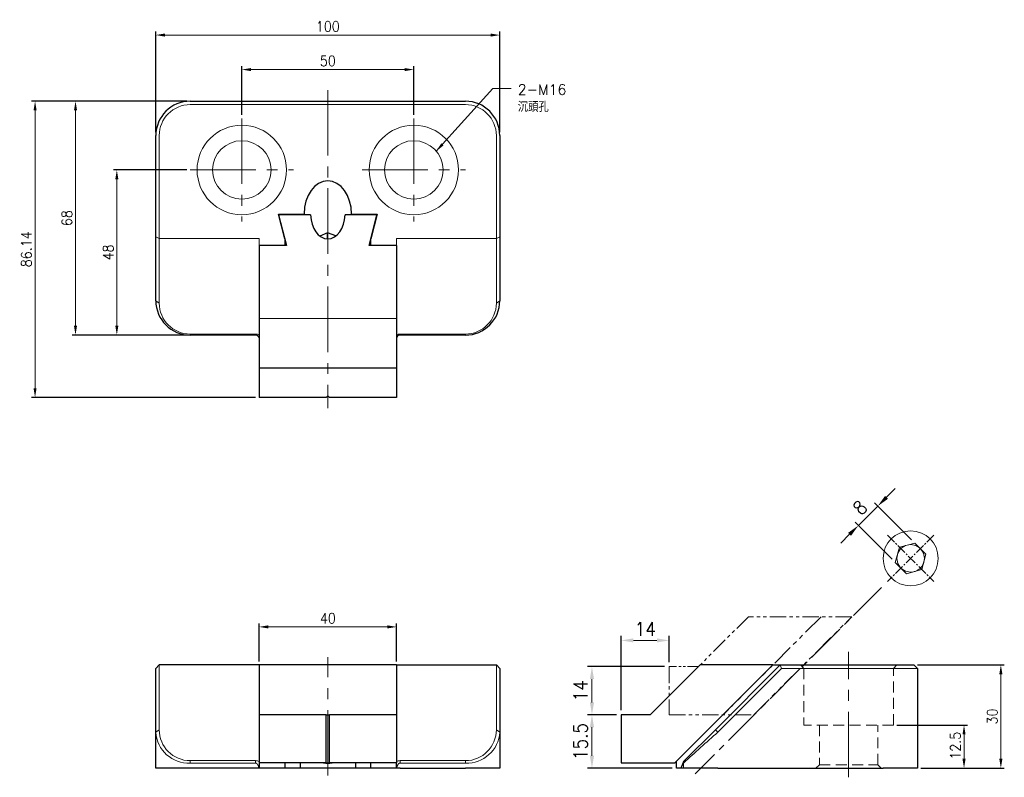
# Model space of a CAD drawing. Header units: millimetres. Extents: x -90 to 197, y -3 to 218.
import ezdxf

# ---------------------------------------------------------------- set-up
doc = ezdxf.new("R2010")
doc.units = ezdxf.units.MM
for name, pattern in [('CENTER2', [28.575, 19.05, -3.175, 3.175, -3.175]), ('DASHED2', [9.525, 6.35, -3.175]), ('PHANTOM2', [31.75, 15.875, -3.175, 3.175, -3.175, 3.175, -3.175])]:
    doc.linetypes.add(name, pattern=pattern)
for name, color, linetype, lineweight in [('01', 4, 'Continuous', 20), ('CL', 1, 'CENTER2', 15), ('DASH', 8, 'DASHED2', 13), ('DIM', 6, 'Continuous', 13), ('G', 3, 'Continuous', 18), ('L', 30, 'PHANTOM2', 5), ('TXT', 3, 'Continuous', 18), ('W', 7, 'Continuous', 30)]:
    doc.layers.add(name, color=color, linetype=linetype, lineweight=lineweight)
doc.styles.add('TEXT1', font='txt.shx', dxfattribs={"height": 3, "bigfont": 'chineset.shx'})
doc.styles.add('TXT-1', font='txt.shx', dxfattribs={"width": 0.9, "bigfont": 'chineset.shx'})
doc.dimstyles.new('ISO-25', dxfattribs={"dimscale": 1.5, "dimtxt": 2, "dimasz": 1.8, "dimexe": 0.66666, "dimexo": 0.66666, "dimgap": 0.66666, "dimtad": 1, "dimdec": 3, "dimdsep": 46, "dimtxsty": 'TXT-1', "dimcen": -2.5, "dimclrd": 256, "dimclre": 256, "dimclrt": 3, "dimadec": 0, "dimazin": 0, "dimtfac": 0.8, "dimtdec": 3, "dimtmove": 0, "dimatfit": 3, "dimfxl": 0, "dimlwd": -1, "dimarcsym": 0})

# ---------------------------------------------------------------- blocks, each defined once
blk = doc.blocks.new('*D18')
at = {"layer": 'Defpoints', "color": 0}
for p in [(25, 203.07), (-25, 188.89), (25, 188.89)]:
    blk.add_point(p, dxfattribs=at)
at = {"layer": 'DIM', "lineweight": -2}
for p, q in [((-25, 189.89), (-25, 204.07)), ((25, 189.89), (25, 204.07))]:
    blk.add_line(p, q, dxfattribs=at)
at = {"layer": 'DIM'}
blk.add_line((-22.3, 203.07), (22.3, 203.07), dxfattribs=at)
for points in [[(-22.3, 203.52), (-22.3, 202.62), (-25, 203.07)], [(22.3, 203.52), (22.3, 202.62), (25, 203.07)]]:
    blk.add_solid(points, dxfattribs=at)
at = {"layer": 'DIM', "color": 3, "insert": (0, 205.57), "char_height": 3, "attachment_point": 5, "style": 'TXT-1'}
blk.add_mtext('50', dxfattribs=at)
blk = doc.blocks.new('*D19')
at = {"layer": 'Defpoints', "color": 0}
for p in [(50, 213.11), (-50, 183.89), (50, 183.89)]:
    blk.add_point(p, dxfattribs=at)
at = {"layer": 'DIM', "lineweight": -2}
for p, q in [((-50, 184.89), (-50, 214.11)), ((50, 184.89), (50, 214.11))]:
    blk.add_line(p, q, dxfattribs=at)
at = {"layer": 'DIM'}
blk.add_line((-47.3, 213.11), (47.3, 213.11), dxfattribs=at)
for points in [[(-47.3, 213.56), (-47.3, 212.66), (-50, 213.11)], [(47.3, 213.56), (47.3, 212.66), (50, 213.11)]]:
    blk.add_solid(points, dxfattribs=at)
at = {"layer": 'DIM', "color": 3, "insert": (0, 215.61), "char_height": 3, "attachment_point": 5, "style": 'TXT-1'}
blk.add_mtext('100', dxfattribs=at)
blk = doc.blocks.new('*D20')
at = {"layer": 'Defpoints', "color": 0}
for p in [(-40, 193.89), (-85.1, 107.75), (-20, 107.75)]:
    blk.add_point(p, dxfattribs=at)
at = {"layer": 'DIM', "lineweight": -2}
for p, q in [((-41, 193.89), (-86.1, 193.89)), ((-21, 107.75), (-86.1, 107.75))]:
    blk.add_line(p, q, dxfattribs=at)
at = {"layer": 'DIM'}
blk.add_line((-85.1, 191.19), (-85.1, 110.45), dxfattribs=at)
for points in [[(-85.55, 191.19), (-84.65, 191.19), (-85.1, 193.89)], [(-85.55, 110.45), (-84.65, 110.45), (-85.1, 107.75)]]:
    blk.add_solid(points, dxfattribs=at)
at = {"layer": 'DIM', "color": 3, "insert": (-87.6, 150.82), "char_height": 3, "attachment_point": 5, "rotation": 90, "style": 'TXT-1'}
blk.add_mtext('86.14', dxfattribs=at)
blk = doc.blocks.new('*D21')
at = {"layer": 'Defpoints', "color": 0}
for p in [(-40, 193.89), (-73.34, 125.89), (-41, 125.89)]:
    blk.add_point(p, dxfattribs=at)
at = {"layer": 'DIM', "lineweight": -2}
for p, q in [((-41, 193.89), (-74.34, 193.89)), ((-42, 125.89), (-74.34, 125.89))]:
    blk.add_line(p, q, dxfattribs=at)
at = {"layer": 'DIM'}
blk.add_line((-73.34, 191.19), (-73.34, 128.59), dxfattribs=at)
for points in [[(-73.79, 191.19), (-72.89, 191.19), (-73.34, 193.89)], [(-73.79, 128.59), (-72.89, 128.59), (-73.34, 125.89)]]:
    blk.add_solid(points, dxfattribs=at)
at = {"layer": 'DIM', "color": 3, "insert": (-75.84, 159.89), "char_height": 3, "attachment_point": 5, "rotation": 90, "style": 'TXT-1'}
blk.add_mtext('68', dxfattribs=at)
blk = doc.blocks.new('*D22')
at = {"layer": 'Defpoints', "color": 0}
for p in [(-40, 173.89), (-61.33, 125.89), (-40, 125.89)]:
    blk.add_point(p, dxfattribs=at)
at = {"layer": 'DIM', "lineweight": -2}
for p, q in [((-41, 173.89), (-62.33, 173.89)), ((-41, 125.89), (-62.33, 125.89))]:
    blk.add_line(p, q, dxfattribs=at)
at = {"layer": 'DIM'}
blk.add_line((-61.33, 171.19), (-61.33, 128.59), dxfattribs=at)
for points in [[(-61.78, 171.19), (-60.88, 171.19), (-61.33, 173.89)], [(-61.78, 128.59), (-60.88, 128.59), (-61.33, 125.89)]]:
    blk.add_solid(points, dxfattribs=at)
at = {"layer": 'DIM', "color": 3, "insert": (-63.83, 149.89), "char_height": 3, "attachment_point": 5, "rotation": 90, "style": 'TXT-1'}
blk.add_mtext('48', dxfattribs=at)
blk = doc.blocks.new('*D23')
at = {"layer": 'Defpoints', "color": 0}
for p in [(20, 41.05), (-20, 30), (20, 30)]:
    blk.add_point(p, dxfattribs=at)
at = {"layer": 'DIM', "lineweight": -2}
for p, q in [((-20, 31), (-20, 42.05)), ((20, 31), (20, 42.05))]:
    blk.add_line(p, q, dxfattribs=at)
at = {"layer": 'DIM'}
blk.add_line((-17.3, 41.05), (17.3, 41.05), dxfattribs=at)
for points in [[(-17.3, 41.5), (-17.3, 40.6), (-20, 41.05)], [(17.3, 41.5), (17.3, 40.6), (20, 41.05)]]:
    blk.add_solid(points, dxfattribs=at)
at = {"layer": 'DIM', "color": 3, "insert": (0, 43.55), "char_height": 3, "attachment_point": 5, "style": 'TXT-1'}
blk.add_mtext('40', dxfattribs=at)
blk = doc.blocks.new('*D24')
at = {"layer": 'Defpoints', "color": 0}
for p in [(159.87, 76.18), (170.61, 65.44), (164.95, 59.78)]:
    blk.add_point(p, dxfattribs=at)
at = {"layer": 'DIM'}
for p, q in [((162.42, 78.72), (164.96, 81.27)), ((154.22, 70.52), (159.87, 76.18)), ((151.67, 67.98), (149.13, 65.43))]:
    blk.add_line(p, q, dxfattribs=at)
at = {"layer": 'DIM', "lineweight": -2}
for p, q in [((169.67, 66.38), (158.93, 77.12)), ((164.01, 60.73), (153.27, 71.46))]:
    blk.add_line(p, q, dxfattribs=at)
at = {"layer": 'DIM'}
for points in [[(161.99, 79.15), (162.84, 78.3), (159.87, 76.18)], [(151.25, 68.4), (152.09, 67.55), (154.22, 70.52)]]:
    blk.add_solid(points, dxfattribs=at)
at = {"layer": 'DIM', "color": 3, "insert": (154.69, 75.71), "char_height": 4, "attachment_point": 5, "rotation": 45, "style": 'TXT-1'}
blk.add_mtext('8', dxfattribs=at)
blk = doc.blocks.new('*D25')
at = {"layer": 'Defpoints', "color": 0}
for p in [(99.25, 37.12), (99.25, 29.5), (85.25, 15.5)]:
    blk.add_point(p, dxfattribs=at)
at = {"layer": 'DIM', "lineweight": -2}
for p, q in [((85.25, 16.83), (85.25, 38.45)), ((99.25, 30.83), (99.25, 38.45))]:
    blk.add_line(p, q, dxfattribs=at)
at = {"layer": 'DIM'}
blk.add_line((88.85, 37.12), (95.65, 37.12), dxfattribs=at)
for points in [[(88.85, 37.72), (88.85, 36.52), (85.25, 37.12)], [(95.65, 37.72), (95.65, 36.52), (99.25, 37.12)]]:
    blk.add_solid(points, dxfattribs=at)
at = {"layer": 'DIM', "color": 3, "insert": (92.25, 40.45), "char_height": 4, "attachment_point": 5, "style": 'TXT-1'}
blk.add_mtext('14', dxfattribs=at)
blk = doc.blocks.new('*D26')
at = {"layer": 'Defpoints', "color": 0}
for p in [(99.25, 29.5), (76.78, 15.5), (85.25, 15.5)]:
    blk.add_point(p, dxfattribs=at)
at = {"layer": 'DIM', "lineweight": -2}
for p, q in [((97.91, 29.5), (75.45, 29.5)), ((83.91, 15.5), (75.45, 15.5))]:
    blk.add_line(p, q, dxfattribs=at)
at = {"layer": 'DIM'}
blk.add_line((76.78, 25.9), (76.78, 19.1), dxfattribs=at)
for points in [[(76.18, 25.9), (77.38, 25.9), (76.78, 29.5)], [(76.18, 19.1), (77.38, 19.1), (76.78, 15.5)]]:
    blk.add_solid(points, dxfattribs=at)
at = {"layer": 'DIM', "color": 3, "insert": (73.45, 22.5), "char_height": 4, "attachment_point": 5, "rotation": 90, "style": 'TXT-1'}
blk.add_mtext('14', dxfattribs=at)
blk = doc.blocks.new('*D27')
at = {"layer": 'Defpoints', "color": 0}
for p in [(85.25, 15.5), (76.78, 0), (101.39, 0)]:
    blk.add_point(p, dxfattribs=at)
at = {"layer": 'DIM', "lineweight": -2}
for p, q in [((83.91, 15.5), (75.45, 15.5)), ((100.05, 0), (75.45, 0))]:
    blk.add_line(p, q, dxfattribs=at)
at = {"layer": 'DIM'}
blk.add_line((76.78, 11.9), (76.78, 3.6), dxfattribs=at)
for points in [[(76.18, 11.9), (77.38, 11.9), (76.78, 15.5)], [(76.18, 3.6), (77.38, 3.6), (76.78, 0)]]:
    blk.add_solid(points, dxfattribs=at)
at = {"layer": 'DIM', "color": 3, "insert": (73.45, 7.75), "char_height": 4, "attachment_point": 5, "rotation": 90, "style": 'TXT-1'}
blk.add_mtext('15.5', dxfattribs=at)
blk = doc.blocks.new('A$C252D4893')
at = {"layer": 'L', "ltscale": 0.3}
for p, q in [((23, 28.5), (8.5, 14)), ((53.05, 28.5), (23, 28.5)), ((0, 14), (0, 0)), ((0, 0), (24.55, 0))]:
    blk.add_line(p, q, dxfattribs=at)
at = {"layer": 'L', "ltscale": 0.4}
for p, q in [((44.14, 28.5), (15.64, 0)), ((24.55, 0), (53.05, 28.5))]:
    blk.add_line(p, q, dxfattribs=at)
at = {"layer": 'L', "ltscale": 0.2}
blk.add_line((8.5, 14), (0, 14), dxfattribs=at)
blk = doc.blocks.new('*D28')
at = {"layer": 'Defpoints', "color": 0}
for p in [(164.39, 12.5), (184.93, 12.5), (171.39, 0)]:
    blk.add_point(p, dxfattribs=at)
at = {"layer": 'DIM', "lineweight": -2}
for p, q in [((165.39, 12.5), (185.93, 12.5)), ((172.39, 0), (185.93, 0))]:
    blk.add_line(p, q, dxfattribs=at)
at = {"layer": 'DIM'}
blk.add_line((184.93, 2.7), (184.93, 9.8), dxfattribs=at)
for points in [[(184.48, 9.8), (185.38, 9.8), (184.93, 12.5)], [(184.48, 2.7), (185.38, 2.7), (184.93, 0)]]:
    blk.add_solid(points, dxfattribs=at)
at = {"layer": 'DIM', "color": 3, "insert": (182.43, 6.51), "char_height": 3, "attachment_point": 5, "rotation": 90, "style": 'TXT-1'}
blk.add_mtext('12.5', dxfattribs=at)
blk = doc.blocks.new('*D29')
at = {"layer": 'Defpoints', "color": 0}
for p in [(170.39, 30), (195.64, 30), (171.39, 0)]:
    blk.add_point(p, dxfattribs=at)
at = {"layer": 'DIM', "lineweight": -2}
for p, q in [((171.39, 30), (196.64, 30)), ((172.39, 0), (196.64, 0))]:
    blk.add_line(p, q, dxfattribs=at)
at = {"layer": 'DIM'}
blk.add_line((195.64, 2.7), (195.64, 27.3), dxfattribs=at)
for points in [[(195.19, 27.3), (196.09, 27.3), (195.64, 30)], [(195.19, 2.7), (196.09, 2.7), (195.64, 0)]]:
    blk.add_solid(points, dxfattribs=at)
at = {"layer": 'DIM', "color": 3, "insert": (193.14, 15), "char_height": 3, "attachment_point": 5, "rotation": 90, "style": 'TXT-1'}
blk.add_mtext('30', dxfattribs=at)

msp = doc.modelspace()

# ---------------------------------------------------------------- linework, layer by layer
at = {"layer": '01'}
msp.add_line((0, 1.5), (0, 15.5), dxfattribs=at)
for centre in [(-25, 173.8907), (25, 173.8907)]:
    msp.add_circle(centre, 8.5, dxfattribs=at)
at = {"layer": 'CL'}
for p, q in [((0, 197.1354), (0, 104.666)), ((-25, 188.8907), (-25, 158.8907)), ((25, 188.8907), (25, 158.8907)), ((-40, 173.8907), (-10, 173.8907)), ((10, 173.8907), (40, 173.8907)), ((0, -2.1755), (0, 32.2129)), ((151.3861, -2.6745), (151.3861, 33.766))]:
    msp.add_line(p, q, dxfattribs=at)
at = {"layer": 'CL', "ltscale": 0.15}
for p, q in [((162.679, 67.7152), (176.1523, 54.2419)), ((176.1523, 67.7152), (162.679, 54.2419))]:
    msp.add_line(p, q, dxfattribs=at)
at = {"layer": 'CL', "ltscale": 0.6}
msp.add_line((160.9162, 52.4791), (106.7348, -1.7023), dxfattribs=at)
at = {"layer": 'DASH', "ltscale": 0.5}
for p, q in [((137.3861, 30), (138.3861, 29)), ((138.3861, 29), (138.3861, 12.5)), ((164.3861, 29), (165.3861, 30)), ((164.3861, 12.5), (164.3861, 29)), ((164.3861, 12.5), (138.3861, 12.5)), ((142.8861, 12.5), (142.8861, 1)), ((159.8861, 1), (159.8861, 12.5)), ((142.8861, 1), (141.8861, 0)), ((142.8861, 1), (159.8861, 1)), ((160.8861, 0), (159.8861, 1))]:
    msp.add_line(p, q, dxfattribs=at)
at = {"layer": 'G'}
for p, q in [((40, 192.8907), (-40, 192.8907)), ((-49, 183.8907), (-49, 154.012)), ((49, 154.012), (49, 183.8907)), ((-50, 154.4262), (-49, 154.012)), ((-20, 154.012), (-49, 154.012)), ((-49, 154.012), (-49, 135.1835)), ((-20, 154.012), (-20, 151.8907)), ((20, 154.012), (49, 154.012)), ((20, 151.8907), (20, 154.012)), ((50, 154.4262), (49, 154.012)), ((49, 135.1835), (49, 154.012)), ((-50, 135.8907), (-49, 135.1835)), ((50, 135.8907), (49, 135.1835)), ((20, 130.7502), (-20, 130.7502)), ((-40, 126.1835), (-21, 126.1835)), ((-40, 125.8907), (-40, 126.1835)), ((-21, 125.8907), (-21, 126.1835)), ((21, 125.8914), (21, 126.1845)), ((21, 126.1835), (40, 126.1835)), ((40, 125.8907), (40, 126.1835)), ((-49, 30), (-49, 11.1716)), ((49, 11.1716), (49, 30)), ((112.679, 11.1716), (131.5075, 30)), ((131.9217, 29), (113.3861, 10.4645)), ((131.9217, 29), (131.5075, 30)), ((161.3861, 29), (131.9217, 29)), ((171.3861, 29), (161.3861, 29)), ((-50, 10.4645), (-49, 11.1716)), ((50, 10.4645), (49, 11.1716)), ((103.679, 2.1715), (112.679, 11.1716)), ((113.3861, 10.4645), (112.679, 11.1716)), ((-40, 2.1716), (-21, 2.1716)), ((-40, 1.4645), (-40, 2.1716)), ((-21, 1.4645), (-40, 1.4645)), ((-21, 1.4645), (-21, 2.1716)), ((21, 1.4664), (21, 2.1738)), ((21, 2.1716), (40, 2.1716)), ((40, 1.4645), (21, 1.4645)), ((40, 1.4645), (40, 2.1716)), ((103.679, 2.1715), (103.3861, 1.4644)), ((103.3861, 0), (103.3861, 1.4645)), ((103.4096, 1.9021), (103.681, 2.1735))]:
    msp.add_line(p, q, dxfattribs=at)
at = {"layer": 'G', "lineweight": 0}
msp.add_line((168.2203, 56.5172), (172.6817, 57.7126), dxfattribs=at)
at = {"layer": 'G'}
for centre in [(-25, 173.8907), (25, 173.8907)]:
    msp.add_circle(centre, 13, dxfattribs=at)
for centre, radius, start, end in [((-40, 183.8907), 9, 90, 180), ((40, 183.8907), 9, 0, 90), ((-39.9938, 135.1898), 9.0062, 180.039484, 269.960516), ((39.9938, 135.1898), 9.0062, 270.039484, 359.960516), ((-20.9841, 124.2586), 1.9259, 59.270657, 90.472557), ((20.9875, 124.2526), 1.9328, 89.630139, 120.725715), ((-40.456, 11.0134), 9.5598, 183.291798, 272.733777), ((-39.9938, 11.1778), 9.0062, 180.039484, 269.960516), ((39.9938, 11.1778), 9.0062, 270.039484, 359.960516), ((40.4513, 11.0186), 9.5648, 267.295807, 356.678618), ((641.2159, -586.0686), 796.5274, 131.5033339, 132.4710911), ((-20.9841, 0.2466), 1.9259, 59.270657, 90.472557), ((20.9875, 0.2407), 1.9328, 89.630139, 120.725715)]:
    msp.add_arc(centre, radius, start, end, dxfattribs=at)
at = {"layer": 'G', "lineweight": 0}
for start, end in [(105.000004, 165.000006), (45.000008, 105.000004), (345.000006, 45.000008), (165.000006, 225.000008), (225.000008, 285.000004)]:
    msp.add_arc((169.4157, 60.9786), 4, start, end, dxfattribs=at)
at = {"layer": 'G'}
for points, degree, knots in [([(-20.0365, 0), (-20.0467, 0.066), (-20.0664, 0.1933), (-20.1082, 0.3753), (-20.1562, 0.5417), (-20.2099, 0.6926), (-20.2678, 0.828), (-20.3286, 0.9479), (-20.3998, 1.0661), (-20.4835, 1.1798), (-20.5826, 1.2848), (-20.6849, 1.3668), (-20.7893, 1.4248), (-20.8946, 1.4611), (-20.9657, 1.4646), (-21, 1.4645)], 3, [0, 0, 0, 0, 0.10973133, 0.21184671, 0.30638901, 0.39341228, 0.47298593, 0.54520086, 0.61017887, 0.69425047, 0.76924189, 0.83594968, 0.89550367, 0.94948481, 1, 1, 1, 1]), ([(21, 1.4654), (20.9796, 1.4659), (20.9382, 1.4651), (20.8759, 1.4528), (20.8135, 1.4327), (20.751, 1.4039), (20.6889, 1.3667), (20.6273, 1.321), (20.5666, 1.2669), (20.5071, 1.2043), (20.4491, 1.1333), (20.37, 1.0214), (20.2757, 0.8521), (20.1764, 0.6111), (20.09, 0.3229), (20.0551, 0.1123), (20.0365, 0)], 3, [0, 0, 0, 0, 0.03006978, 0.06103957, 0.09342967, 0.12769575, 0.16422333, 0.20333112, 0.24527904, 0.29027784, 0.33849828, 0.39007911, 0.50843725, 0.64925392, 0.81300748, 1, 1, 1, 1]), ([(102.6261, 0), (102.8231, 0.4753), (103.0054, 0.9563), (103.1225, 1.2653), (103.4096, 1.9021)], 2, [0, 0, 0, 0.5, 0.5, 1, 1, 1]), ([(103.3866, 1.4654), (103.3858, 1.4659), (103.385, 1.4651), (103.379, 1.4528), (103.3693, 1.4327), (103.3554, 1.4039), (103.3373, 1.3667), (103.3149, 1.321), (103.2882, 1.2669), (103.2571, 1.2043), (103.2217, 1.1333), (103.1655, 1.0214), (103.0812, 0.8521), (102.9606, 0.6111), (102.8154, 0.3229), (102.7101, 0.1123), (102.6539, 0)], 3, [0, 0, 0, 0, 0.03006978, 0.06103957, 0.09342967, 0.12769575, 0.16422333, 0.20333112, 0.24527904, 0.29027784, 0.33849828, 0.39007911, 0.50843725, 0.64925392, 0.81300748, 1, 1, 1, 1])]:
    msp.add_open_spline(points, degree=degree, knots=knots, dxfattribs=at)
at = {"layer": 'L', "lineweight": 0}
msp.add_arc((169.4157, 60.9786), 4, 285.000004, 345.000006, dxfattribs=at)
at = {"layer": 'W'}
for p, q in [((-40, 193.8907), (40, 193.8907)), ((-50, 154.4262), (-50, 183.8907)), ((50, 183.8907), (50, 154.4262)), ((-14.3658, 161.083), (-6.9168, 161.083)), ((-12.5, 153.8334), (-14.3658, 161.083)), ((-4.999, 160.8002), (-14.293, 160.8002)), ((-14.293, 160.8002), (-12, 151.8907)), ((-6.9168, 160.8002), (-6.9168, 161.083)), ((14.293, 160.8002), (4.999, 160.8002)), ((6.9168, 161.083), (14.3658, 161.083)), ((6.9168, 161.083), (6.9168, 160.8002)), ((12, 151.8907), (14.293, 160.8002)), ((14.3658, 161.083), (12.5, 153.8334)), ((-0.1245, 155.6507), (-2.3369, 154.6904)), ((-0.1245, 153.8727), (-0.1245, 155.6507)), ((2.352, 154.7017), (-0.1245, 155.6507)), ((-50, 135.8907), (-50, 154.4262)), ((-20, 151.8907), (-20, 130.7502)), ((-12, 151.8907), (-20, 151.8907)), ((-12.5, 151.8907), (-20, 151.8907)), ((-12.5, 153.8334), (-12.5, 151.8907)), ((20, 151.8907), (12, 151.8907)), ((12.5, 151.8907), (12.5, 153.8334)), ((20, 151.8907), (12.5, 151.8907)), ((20, 151.8907), (20, 130.7502)), ((50, 154.4262), (50, 135.8907)), ((-20, 130.7502), (-20, 116.2502)), ((20, 130.7502), (20, 116.2502)), ((-21, 125.8907), (-40, 125.8907)), ((-20, 125.1306), (-20.0365, 125.1584)), ((20.0365, 125.1584), (20, 125.1306)), ((40, 125.8907), (21, 125.8907)), ((-20, 116.2502), (-20, 107.7502)), ((20, 116.2502), (-20, 116.2502)), ((20, 116.2502), (20, 107.7502)), ((-0.5, 107.7502), (-20, 107.7502)), ((-0.5, 107.7502), (0, 108.2502)), ((0, 108.2502), (0.5, 107.7502)), ((20, 107.7502), (0.5, 107.7502)), ((-50, 29), (-49, 30)), ((-50, 10.4645), (-50, 29)), ((-20, 30), (-49, 30)), ((-20, 30), (-20, 15.5)), ((20, 30), (-20, 30)), ((20, 30), (20, 15.5)), ((20, 30), (49, 30)), ((50, 29), (49, 30)), ((50, 29), (50, 10.4645)), ((108.2457, 30), (93.7457, 15.5)), ((129.3861, 30), (100.8861, 1.5)), ((101.3861, 2), (129.3861, 30)), ((129.3861, 30), (108.2457, 30)), ((129.3861, 30), (131.5075, 30)), ((131.5075, 30), (161.3861, 30)), ((161.3861, 30), (170.3861, 30)), ((171.3861, 29), (170.3861, 30)), ((171.3861, 29), (171.3861, 0)), ((-20, 15.5), (-20, 1.5)), ((-0.5, 15.5), (-20, 15.5)), ((-0.5, 1.5), (-0.5, 15.5)), ((-0.5, 15.5), (0, 15.5)), ((0, 15.5), (0.5, 15.5)), ((20, 15.5), (0.5, 15.5)), ((0.5, 1.5), (0.5, 15.5)), ((20, 15.5), (20, 1.5)), ((93.7457, 15.5), (85.2457, 15.5)), ((85.2457, 15.5), (85.2457, 1.5)), ((-50, 0), (-50, 10.4645)), ((50, 10.4645), (50, 0)), ((-40, 0), (-50, 0)), ((-21, 0), (-40, 0)), ((-20.0365, 0), (-21, 0)), ((-20, 0), (-20.0365, 0)), ((-0.5, 1.5), (-20, 1.5)), ((-20, 1.5), (-20, 0)), ((-12.5147, 0), (-20, 0)), ((-12.5147, 0), (-12.5, 0.0572)), ((-8, 0), (-12.5147, 0)), ((-12.5, 1.5), (-12.5, 0.0572)), ((-8, 1.5), (-8, 0)), ((8, 0), (-8, 0)), ((-0.5, 1.5), (0, 1.5)), ((0, 1.5), (0.5, 1.5)), ((20, 1.5), (0.5, 1.5)), ((8, 1.5), (8, 0)), ((12.5147, 0), (8, 0)), ((12.5, 0.0572), (12.5, 1.5)), ((12.5, 0.0572), (12.5147, 0)), ((20, 0), (12.5147, 0)), ((20, 0), (20, 1.5)), ((20.0365, 0), (20, 0)), ((21, 0), (20.0365, 0)), ((21, 0), (40, 0)), ((50, 0), (40, 0)), ((85.2457, 1.5), (100.8861, 1.5)), ((101.3861, 1.5), (100.8861, 1.5)), ((101.3861, 0), (101.3861, 2)), ((102.6261, 0), (101.3861, 0)), ((102.6539, 0), (102.6261, 0)), ((103.3861, 0), (102.6539, 0)), ((113.3861, 0), (103.3861, 0)), ((113.3861, 0), (161.3861, 0)), ((171.3861, 0), (161.3861, 0))]:
    msp.add_line(p, q, dxfattribs=at)
at = {"layer": 'W', "lineweight": 0}
for p, q in [((166.1497, 64.2446), (164.9543, 59.7831)), ((170.6111, 65.44), (166.1497, 64.2446)), ((173.8771, 62.174), (170.6111, 65.44)), ((172.6817, 57.7126), (173.8771, 62.174)), ((164.9543, 59.7831), (168.2203, 56.5172))]:
    msp.add_line(p, q, dxfattribs=at)
msp.add_circle((169.4157, 60.9786), 8, dxfattribs=at)
at = {"layer": 'W'}
for centre, radius, start, end in [((-40, 183.8907), 10, 90, 180), ((40, 183.8907), 10, 0, 90), ((-40, 135.8907), 10, 180, 270), ((40, 135.8907), 10, 270, 0), ((-21, 124.8907), 1, 15.531431, 90.001388), ((21.0006, 124.8905), 1.0007, 90.034312, 164.46782)]:
    msp.add_arc(centre, radius, start, end, dxfattribs=at)
for centre, major_axis, start_param, end_param in [((0, 160.9416), (0, -9.7828), 1.58525292, 4.69793239), ((0, 160.9416), (0, 7.0711), 1.59079766, 4.69238765), ((0, 6.3134), (6.9175, 0), 4.533497, 4.89128096)]:
    msp.add_ellipse(centre, major_axis=major_axis, ratio=0.70710678, start_param=start_param, end_param=end_param, dxfattribs=at)

# ---------------------------------------------------------------- block references
msp.add_blockref('A$C252D4893', (99.2457, 15.5))

# ---------------------------------------------------------------- texts
at = {"layer": 'TXT', "insert": (55.2093, 198.7704), "char_height": 3, "width": 10.323981, "attachment_point": 1, "style": 'TEXT1'}
msp.add_mtext('2-M16 沉頭孔', dxfattribs=at)

# ---------------------------------------------------------------- dimensions: what is measured, and where the dimension line sits
at = {"layer": 'DIM'}
for base, p1, p2, picture, middle in [((50, 213.1091), (-50, 183.8907), (50, 183.8907), '*D19', (0, 215.6091)), ((25, 203.0729), (-25, 188.8907), (25, 188.8907), '*D18', (0, 205.5728)), ((20, 41.0531), (-20, 30), (20, 30), '*D23', (0, 43.5531))]:
    dim = msp.add_linear_dim(base=base, p1=p1, p2=p2, dimstyle='ISO-25', dxfattribs=at)
    dim.commit()
    dim.dimension.update_dxf_attribs({"geometry": picture, "text_midpoint": middle})
for base, p1, p2, picture, middle in [((-85.09769, 107.7502), (-40, 193.89065), (-20, 107.7502), '*D20', (-87.59768, 150.82043)), ((-73.3391, 125.8907), (-40, 193.8907), (-41, 125.8907), '*D21', (-75.8391, 159.8907)), ((-61.3303, 125.8907), (-40, 173.8907), (-40, 125.8907), '*D22', (-63.8303, 149.8907))]:
    dim = msp.add_linear_dim(base=base, p1=p1, p2=p2, angle=90, dimstyle='ISO-25', dxfattribs=at)
    dim.commit()
    dim.dimension.update_dxf_attribs({"geometry": picture, "text_midpoint": middle})
for base, p1, p2, angle, picture, middle in [((159.8731, 76.178), (164.9543, 59.7831), (170.6111, 65.44), 225, '*D24', (154.6877, 75.7066)), ((76.784, 15.5), (99.2457, 29.5), (85.2457, 15.5), 90, '*D26', (73.4507, 22.5)), ((76.784, 0), (85.2457, 15.5), (101.3861, 0), 90, '*D27', (73.4507, 7.75))]:
    dim = msp.add_linear_dim(base=base, p1=p1, p2=p2, angle=angle, dimstyle='ISO-25', override={"dimscale": 2}, dxfattribs=at)
    dim.commit()
    dim.dimension.update_dxf_attribs({"geometry": picture, "text_midpoint": middle})
dim = msp.add_linear_dim(base=(99.2457, 37.1196), p1=(85.2457, 15.5), p2=(99.2457, 29.5), dimstyle='ISO-25', override={"dimscale": 2}, dxfattribs=at)
dim.commit()
dim.dimension.update_dxf_attribs({"geometry": '*D25', "text_midpoint": (92.2457, 37.1196), "dimtype": 160})
for base, p2, picture, middle in [((195.6407, 30), (170.3861, 30), '*D29', (195.6407, 15)), ((184.9331, 12.5), (164.3861, 12.5), '*D28', (184.9331, 6.5132))]:
    dim = msp.add_linear_dim(base=base, p1=(171.3861, 0), p2=p2, angle=90, dimstyle='ISO-25', dxfattribs=at)
    dim.commit()
    dim.dimension.update_dxf_attribs({"geometry": picture, "text_midpoint": middle, "dimtype": 160})

# ---------------------------------------------------------------- leaders
msp.add_leader([(31.5145, 179.3506), (47.9724, 197.5305), (53.2498, 197.5305)], dimstyle='ISO-25', override={"dimgap": 0.66666, "dimtad": 0}, dxfattribs=at)

doc.saveas('drawing.dxf')
